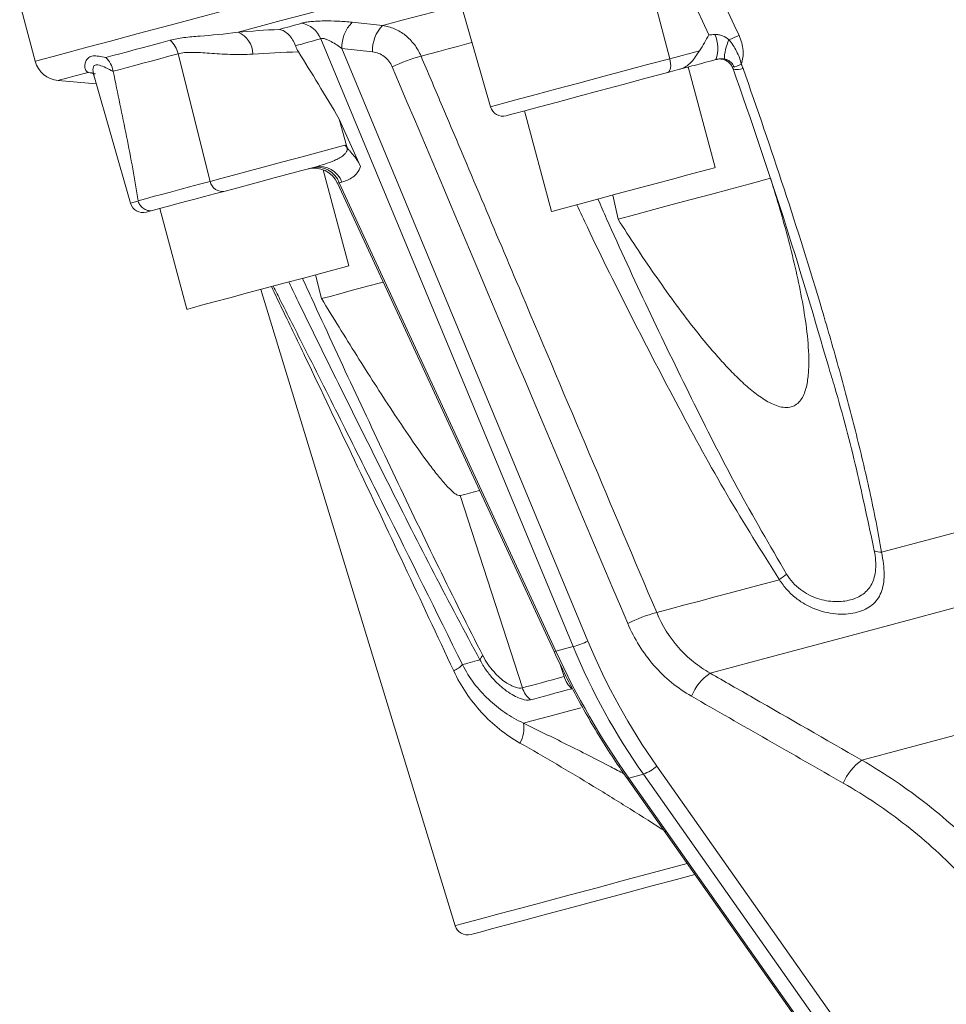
# Model space of a CAD drawing. Header units: millimetres. Extents: x -45 to 292, y -167 to 549.
# Tile 2 of 16: x 53 to 124, y -30 to 45. Entities that reach past the tile are written whole.
import ezdxf

# ---------------------------------------------------------------- set-up
doc = ezdxf.new("R2010")
doc.units = ezdxf.units.MM

msp = doc.modelspace()

# ---------------------------------------------------------------- linework, layer by layer
at = {"color": 7, "linetype": 'Continuous', "lineweight": 15}
for p, q in [((101.475, 48.97), (103.191, 42.37)), ((106.189, 44.191), (104.565, 47.708)), ((53.294, 46.618), (54.484, 42.175)), ((87.131, 46.686), (89.426, 38.682)), ((78.811, 45.164), (81.154, 44.913)), ((95.775, -2.751), (76.402, 43.902)), ((80.37, 42.898), (78.026, 43.148)), ((78.026, 43.148), (96.914, -2.337)), ((65.452, 42.747), (67.909, 32.953)), ((103.191, 42.37), (105.477, 42.983)), ((106.681, 34.006), (104.61, 41.734)), ((107.972, 41.755), (108.047, 41.57)), ((59.111, 41.213), (58.547, 41.318)), ((58.986, 41.099), (61.801, 31.28)), ((103.936, 41.553), (103.037, 41.312)), ((56.242, 40.701), (59.174, 40.444)), ((92.053, 38.369), (94.124, 30.641)), ((77.827, 37.736), (79.459, 34.093)), ((77.827, 37.736), (78.376, 35.7)), ((78.555, 26.47), (76.58, 33.84)), ((77.698, 32.804), (94.311, -3.14)), ((78.028, 32.9), (77.822, 32.845)), ((77.822, 32.845), (94.44, -3.109)), ((98.816, 31.899), (99.22, 30.051)), ((64.053, 30.866), (66.124, 23.139)), ((75.997, 25.784), (76.462, 23.953)), ((71.792, 24.658), (86.722, -24.177)), ((91.878, -5.917), (87.113, 8.838)), ((95.775, -2.751), (94.44, -3.109)), ((102.196, -11.934), (176.664, -117.564)), ((99.898, -12.837), (174.366, -118.466)), ((101.167, -12.544), (100.046, -12.844)), ((100.046, -12.844), (174.515, -118.474)), ((175.636, -118.174), (101.167, -12.544))]:
    msp.add_line(p, q, dxfattribs=at)
at = {"color": 8, "linetype": 'Continuous', "lineweight": 15}
msp.add_line((95.085, -5.058), (94.783, -4.119), dxfattribs=at)
at = {"color": 8, "linetype": 'Continuous', "lineweight": 15, "flags": 128}
for points in [[(54.484, 42.175), (54.603, 42.207), (55.06, 42.33), (55.858, 42.543), (56.994, 42.848), (58.466, 43.242), (60.27, 43.726), (62.399, 44.296), (64.848, 44.952), (67.609, 45.692), (70.674, 46.514), (74.035, 47.414), (77.681, 48.391), (81.602, 49.442), (85.787, 50.563), (90.222, 51.751), (94.895, 53.004), (99.793, 54.316), (104.901, 55.684), (110.203, 57.105), (115.685, 58.574), (121.33, 60.087), (127.122, 61.639)], [(81.154, 44.913), (81.902, 45.114), (82.663, 45.318), (83.438, 45.525), (84.227, 45.736), (85.029, 45.951), (85.844, 46.17), (86.672, 46.392), (87.153, 46.521)], [(84.103, 42.567), (84.783, 42.749), (85.475, 42.934), (86.179, 43.123), (86.894, 43.315), (87.621, 43.509), (88.012, 43.614)], [(89.426, 38.682), (89.505, 38.703), (89.904, 38.81), (90.627, 39.004), (91.648, 39.278), (92.932, 39.622), (94.434, 40.024), (96.1, 40.47), (97.871, 40.945), (99.686, 41.431), (101.481, 41.912), (103.191, 42.37)], [(108.817, 41.611), (108.627, 41.575), (108.459, 41.552), (108.316, 41.541), (108.2, 41.543), (108.112, 41.557), (108.056, 41.583), (108.032, 41.615)], [(56.242, 40.701), (56.386, 40.739), (56.819, 40.855), (57.54, 41.049), (58.547, 41.318)], [(61.801, 31.28), (61.804, 31.281), (61.967, 31.325), (62.385, 31.436)], [(91.96, -8.629), (92.606, -8.456), (93.41, -8.241), (94.37, -7.984), (95.485, -7.685), (96.364, -7.449)], [(86.722, -24.177), (86.767, -24.165), (87.124, -24.069), (87.827, -23.881), (88.857, -23.605), (90.184, -23.249), (91.771, -22.824), (93.572, -22.342), (95.536, -21.815), (97.608, -21.26), (99.728, -20.692), (101.836, -20.127), (103.873, -19.581), (104.529, -19.406)]]:
    msp.add_lwpolyline(points, dxfattribs=at)
at = {"color": 7, "linetype": 'Continuous', "lineweight": 15, "flags": 128}
for points in [[(70.058, 44.403), (71.674, 44.836), (73.372, 45.291), (75.152, 45.768), (77.011, 46.266), (78.948, 46.785), (80.962, 47.324), (83.051, 47.884), (85.213, 48.464)], [(106.483, 48.563), (108.148, 44.948), (108.52, 44.14)], [(59.914, 42.464), (60.438, 42.605), (60.989, 42.753), (61.567, 42.907), (62.17, 43.069), (62.8, 43.238), (63.456, 43.414), (64.138, 43.596), (64.845, 43.786)], [(65.452, 42.747), (64.735, 42.554), (64.045, 42.369), (63.381, 42.191), (62.743, 42.021), (62.133, 41.857), (61.55, 41.701), (60.994, 41.552), (60.465, 41.41)], [(103.191, 42.37), (103.232, 42.182), (103.256, 41.997), (103.262, 41.823), (103.249, 41.666), (103.219, 41.532), (103.173, 41.425), (103.111, 41.351), (103.037, 41.312)], [(58.547, 41.318), (58.83, 41.28), (58.84, 41.277)], [(103.037, 41.312), (101.365, 40.864), (99.61, 40.394), (97.844, 39.92), (96.141, 39.464), (94.57, 39.043), (93.197, 38.675), (92.079, 38.376), (91.262, 38.157), (90.779, 38.027), (90.646, 37.992)], [(67.909, 32.953), (68.732, 33.173), (69.71, 33.435), (70.835, 33.737), (72.096, 34.075), (73.482, 34.446), (74.979, 34.847), (76.575, 35.275), (78.254, 35.725)], [(75.953, 34.055), (74.846, 33.758), (73.799, 33.478), (72.817, 33.215), (71.906, 32.97), (71.07, 32.746), (70.314, 32.544), (69.642, 32.364), (69.058, 32.207)], [(106.681, 34.006), (106.617, 33.989), (106.242, 33.889), (105.552, 33.704), (104.584, 33.444), (103.39, 33.124), (102.034, 32.761), (100.59, 32.374), (99.137, 31.985), (97.751, 31.613), (96.509, 31.281), (95.477, 31.004), (94.711, 30.799), (94.253, 30.676), (94.124, 30.641)], [(62.378, 31.471), (62.946, 31.623), (63.551, 31.785), (64.19, 31.956), (64.865, 32.137), (65.574, 32.327), (66.318, 32.527), (67.097, 32.735), (67.909, 32.953)], [(99.22, 30.051), (100.578, 30.415), (101.967, 30.787), (103.387, 31.167), (104.837, 31.556), (106.317, 31.952), (107.826, 32.357), (109.363, 32.769), (110.928, 33.188)], [(69.058, 32.207), (68.25, 31.991), (67.476, 31.783), (66.736, 31.585), (66.031, 31.396), (65.36, 31.217), (64.725, 31.046), (64.125, 30.885), (63.559, 30.734)], [(63.559, 30.734), (63.177, 30.631), (63.024, 30.591), (63.021, 30.59)], [(78.555, 26.47), (78.1, 26.348), (77.337, 26.143), (76.307, 25.867), (75.066, 25.535), (73.682, 25.164), (72.228, 24.775), (70.784, 24.388), (69.427, 24.024), (68.231, 23.704), (67.261, 23.444), (66.568, 23.258), (66.19, 23.157), (66.124, 23.139)], [(76.462, 23.953), (77.117, 24.128), (77.879, 24.332), (78.746, 24.565), (79.718, 24.825), (80.793, 25.113), (81.202, 25.223)], [(106.288, -4.79), (109.721, -3.87), (113.46, -2.869), (117.489, -1.789), (121.793, -0.636), (126.354, 0.586), (131.155, 1.873), (136.176, 3.218), (141.397, 4.617), (146.798, 6.064), (152.357, 7.554), (158.052, 9.08), (163.861, 10.636), (169.76, 12.217), (175.725, 13.815), (181.734, 15.425)], [(119.447, 4.482), (123.311, 5.517), (127.339, 6.596), (131.519, 7.716), (135.84, 8.874), (140.292, 10.067), (144.862, 11.292), (149.539, 12.545), (154.309, 13.823)], [(87.113, 8.838), (87.459, 8.931), (87.822, 9.028), (88.201, 9.13), (88.592, 9.234)], [(117.932, -11.468), (121.189, -10.595), (124.734, -9.646), (128.55, -8.623), (132.623, -7.532), (136.934, -6.376), (141.467, -5.162), (146.2, -3.894), (151.115, -2.577), (156.19, -1.217), (161.405, 0.18), (166.736, 1.609), (172.162, 3.063), (177.659, 4.536), (183.204, 6.022)], [(102.188, -0.143), (103.257, 0.144), (104.359, 0.439), (105.492, 0.743), (106.656, 1.055), (107.851, 1.375), (109.076, 1.703), (110.331, 2.039), (111.615, 2.383)], [(87.278, -4.138), (87.408, -4.103), (87.55, -4.065), (87.702, -4.024), (87.864, -3.981), (88.038, -3.934), (88.221, -3.885), (88.416, -3.833), (88.621, -3.778)], [(91.878, -5.917), (92.222, -5.825), (92.582, -5.729), (92.958, -5.628), (93.351, -5.523), (93.76, -5.413), (94.185, -5.299), (94.627, -5.181), (95.085, -5.058)], [(95.687, -5.986), (95.231, -6.108), (94.791, -6.226), (94.367, -6.34), (93.959, -6.449), (93.568, -6.554), (93.193, -6.655), (92.834, -6.751), (92.492, -6.842)], [(105.121, -20.246), (103.697, -20.628), (101.732, -21.154), (99.701, -21.699), (97.665, -22.244), (95.688, -22.774), (93.83, -23.272), (92.149, -23.722), (90.697, -24.111), (89.518, -24.427), (88.649, -24.66), (88.116, -24.803), (87.937, -24.851)]]:
    msp.add_lwpolyline(points, dxfattribs=at)
at = {"color": 7, "linetype": 'Continuous', "lineweight": 15}
for centre, radius, start, end in [((74.586, 43.157), 1.963, 22.31134, 80.18895), ((80.725, 43.257), 2.701, 135.09121, 182.30672), ((83.073, 43.006), 2.705, 135.16647, 182.29481), ((69.288, 42.652), 1.913, 2.24831, 66.26226), ((104.333, 43.162), 2.553, 340.33692, 24.5963), ((113.647, 30.375), 14.688, 110.42837, 113.72148), ((63.383, 42.234), 2.131, 13.90974, 46.71352), ((87.193, 30.969), 12.003, 104.91971, 116.20489), ((56.416, 42.693), 2, 195, 265), ((90.388, 38.958), 1, 196, 285), ((76.111, 32.212), 1.825, 20.30338, 101.50588), ((76.317, 32.267), 1.825, 20.30356, 101.50571), ((75.882, 31.965), 2, 24.64242, 105), ((68.852, 33.148), 0.963, 191.6744, 282.33988), ((62.763, 31.556), 1, 196, 285), ((119.553, 6.33), 1.851, 249.01535, 266.71489), ((118.842, -6.579), 11.513, 125.45514, 128.88221), ((105.222, -11.629), 11.88, 104.79828, 116.26411), ((94.356, 2.917), 5.843, 284.05908, 295.96), ((89.398, -4.063), 0.828, 132.1832, 159.84182), ((85.572, -2.486), 2.374, 295.86401, 315.91049), ((97.08, -4.423), 2.094, 197.65345, 228.28647), ((108.616, -8.14), 4.079, 124.79585, 157.21475), ((93.826, -5.291), 2.046, 197.82098, 229.30282), ((89.823, -9.041), 2.176, 329.20222, 10.90737), ((99.91, -9.252), 3.524, 290.90135, 310.43535), ((120.307, -14.832), 4.118, 125.22026, 157.17367), ((87.678, -23.885), 1, 197, 285)]:
    msp.add_arc(centre, radius, start, end, dxfattribs=at)
at = {"color": 8, "linetype": 'Continuous', "lineweight": 15}
for centre, radius, start, end in [((111.317, 42.151), 3.95, 154.96785, 177.964), ((107.969, 43.057), 1.303, 270.16305, 302.56095), ((94.316, -2.877), 0.264, 269.00009, 298.12189), ((99.978, -12.72), 0.142, 235.57079, 298.67943)]:
    msp.add_arc(centre, radius, start, end, dxfattribs=at)
at = {"color": 7, "linetype": 'Continuous', "lineweight": 15}
for centre, major_axis, ratio, start_param, end_param in [((113.115, -57.806), (-50.176, 114.05), 0.085717, 5.666706, 5.755357), ((138.785, 17.762), (1.226, 50.233), 0.936256, 2.014183, 2.241076), ((139.144, 17.788), (1.773, 49.226), 0.93727, 2.025439, 2.252332), ((129.318, 15.225), (-17.154, 47.044), 0.784162, 1.676367, 1.903259)]:
    msp.add_ellipse(centre, major_axis=major_axis, ratio=ratio, start_param=start_param, end_param=end_param, dxfattribs=at)
at = {"color": 8, "linetype": 'Continuous', "lineweight": 15}
msp.add_ellipse((78.823, 32.753), major_axis=(1.126, -0.055), ratio=0.082491, start_param=2.669084, end_param=3.177489, dxfattribs=at)
at = {"color": 7, "linetype": 'Continuous', "lineweight": 15}
for points in [[(70.058, 44.403), (71.054, 44.488), (72.112, 44.56), (73.231, 44.619)], [(73.231, 44.619), (73.797, 44.77), (74.36, 44.927), (74.92, 45.091)], [(76.402, 43.902), (75.757, 43.714), (75.109, 43.534), (74.457, 43.362)], [(105.477, 42.983), (105.739, 43.367), (105.965, 43.779), (106.189, 44.191)], [(106.189, 44.191), (106.338, 44.2), (106.493, 44.211), (106.654, 44.225)], [(74.691, 42.888), (73.454, 42.856), (72.288, 42.802), (71.2, 42.727)], [(99.965, -0.975), (93.938, 13.261), (87.914, 27.499), (81.893, 41.738)], [(108.671, 41.959), (108.727, 41.845), (108.775, 41.729), (108.817, 41.611)], [(60.465, 41.41), (60.467, 41.402), (60.469, 41.393), (60.471, 41.384)], [(116.512, -13.235), (112.625, -11.013), (108.739, -8.788), (104.855, -6.56)]]:
    msp.add_open_spline(points, degree=3, dxfattribs=at)
for points, knots in [([(74.457, 43.362), (74.399, 43.529), (74.326, 43.683), (74.154, 43.967), (74.055, 44.095), (73.842, 44.312), (73.725, 44.404), (73.544, 44.508), (73.483, 44.537), (73.358, 44.586), (73.294, 44.605), (73.231, 44.619)], [0, 0, 0, 0, 0.25, 0.25, 0.5, 0.5, 0.75, 0.75, 0.875, 0.875, 1, 1, 1, 1]), ([(74.92, 45.091), (75.01, 45.117), (75.115, 45.141), (75.356, 45.182), (75.493, 45.2), (75.788, 45.23), (75.946, 45.242), (76.28, 45.26), (76.456, 45.265), (76.991, 45.272), (77.366, 45.265), (78.101, 45.229), (78.466, 45.201), (78.811, 45.164)], [0, 0, 0, 0, 0.125, 0.125, 0.25, 0.25, 0.375, 0.375, 0.5, 0.5, 0.75, 0.75, 1, 1, 1, 1]), ([(81.154, 44.913), (81.467, 44.874), (81.769, 44.79), (82.209, 44.601), (82.354, 44.527), (82.632, 44.359), (82.766, 44.267), (83.15, 43.961), (83.387, 43.717), (83.793, 43.179), (83.965, 42.886), (84.103, 42.567)], [0, 0, 0, 0, 0.25, 0.25, 0.375, 0.375, 0.5, 0.5, 0.75, 0.75, 1, 1, 1, 1]), ([(64.845, 43.786), (65.168, 43.872), (65.522, 43.936), (66.289, 44.034), (66.702, 44.069), (68.019, 44.175), (68.996, 44.244), (70.058, 44.403)], [0, 0, 0, 0, 0.25, 0.25, 0.5, 0.5, 1, 1, 1, 1]), ([(78.026, 43.148), (77.899, 43.245), (77.766, 43.34), (77.493, 43.52), (77.351, 43.607), (77.131, 43.723), (77.058, 43.76), (76.909, 43.826), (76.834, 43.856), (76.688, 43.902), (76.616, 43.918), (76.491, 43.928), (76.439, 43.921), (76.402, 43.902)], [0, 0, 0, 0, 0.25, 0.25, 0.5, 0.5, 0.625, 0.625, 0.75, 0.75, 0.875, 0.875, 1, 1, 1, 1]), ([(106.654, 44.225), (106.751, 44.233), (106.849, 44.227), (107.042, 44.192), (107.139, 44.162), (107.415, 44.05), (107.581, 43.945), (107.738, 43.822)], [0, 0, 0, 0, 0.25, 0.25, 0.5, 0.5, 1, 1, 1, 1]), ([(108.52, 44.14), (108.605, 43.955), (108.673, 43.769), (108.773, 43.39), (108.805, 43.196), (108.831, 42.821), (108.825, 42.638), (108.775, 42.282), (108.731, 42.115), (108.671, 41.959)], [0, 0, 0, 0, 0.25, 0.25, 0.5, 0.5, 0.75, 0.75, 1, 1, 1, 1]), ([(74.691, 42.888), (74.644, 42.963), (74.601, 43.039), (74.522, 43.198), (74.486, 43.281), (74.457, 43.362)], [0, 0, 0, 0, 0.5, 0.5, 1, 1, 1, 1]), ([(107.738, 43.822), (107.854, 43.683), (107.958, 43.538), (108.15, 43.242), (108.239, 43.091), (108.4, 42.78), (108.473, 42.621), (108.593, 42.296), (108.64, 42.129), (108.671, 41.959)], [0, 0, 0, 0, 0.25, 0.25, 0.5, 0.5, 0.75, 0.75, 1, 1, 1, 1]), ([(58.547, 41.318), (58.406, 41.391), (58.327, 41.531), (58.291, 41.781), (58.294, 41.871), (58.327, 42.055), (58.359, 42.149), (58.455, 42.324), (58.519, 42.405), (58.691, 42.526), (58.799, 42.565), (59.056, 42.59), (59.205, 42.578), (59.537, 42.531), (59.718, 42.498), (59.914, 42.464)], [0, 0, 0, 0, 0.25, 0.25, 0.375, 0.375, 0.5, 0.5, 0.625, 0.625, 0.75, 0.75, 0.875, 0.875, 1, 1, 1, 1]), ([(60.465, 41.41), (60.425, 41.615), (60.358, 41.806), (60.17, 42.165), (60.051, 42.327), (59.914, 42.464)], [0, 0, 0, 0, 0.5, 0.5, 1, 1, 1, 1]), ([(71.2, 42.727), (70.586, 42.685), (70.001, 42.682), (68.891, 42.716), (68.364, 42.753), (67.383, 42.822), (66.932, 42.854), (66.12, 42.859), (65.76, 42.829), (65.452, 42.747)], [0, 0, 0, 0, 0.25, 0.25, 0.5, 0.5, 0.75, 0.75, 1, 1, 1, 1]), ([(81.893, 41.738), (81.825, 41.898), (81.739, 42.046), (81.531, 42.314), (81.409, 42.436), (81.144, 42.637), (80.997, 42.72), (80.691, 42.841), (80.533, 42.88), (80.37, 42.898)], [0, 0, 0, 0, 0.25, 0.25, 0.5, 0.5, 0.75, 0.75, 1, 1, 1, 1]), ([(84.103, 42.567), (84.618, 41.348), (85.134, 40.129), (85.65, 38.911), (87.713, 34.037), (89.776, 29.163), (91.84, 24.289), (95.288, 16.144), (98.737, 8.001), (102.188, -0.143)], [0, 0, 0, 0, 0.004, 0.004, 0.004, 0.02, 0.02, 0.02, 0.04673558, 0.04673558, 0.04673558, 0.04673558]), ([(105.477, 42.983), (105.377, 42.837), (105.284, 42.682), (105.076, 42.377), (104.961, 42.229), (104.708, 41.968), (104.567, 41.852), (104.342, 41.714), (104.264, 41.674), (104.104, 41.605), (104.019, 41.575), (103.936, 41.553)], [0, 0, 0, 0, 0.25, 0.25, 0.5, 0.5, 0.75, 0.75, 0.875, 0.875, 1, 1, 1, 1]), ([(106.762, 42.3), (106.804, 42.313), (106.91, 42.346), (107.118, 42.351), (107.309, 42.318), (107.411, 42.275), (107.448, 42.259)], [0, 0, 0, 0, 0.208362, 0.523338, 0.82584, 1, 1, 1, 1]), ([(106.817, 42.325), (106.932, 42.356), (107.051, 42.372), (107.294, 42.369), (107.42, 42.349), (107.666, 42.26), (107.787, 42.19), (108.001, 41.986), (108.091, 41.852), (108.141, 41.698)], [0, 0, 0, 0, 0.25, 0.25, 0.5, 0.5, 0.75, 0.75, 1, 1, 1, 1]), ([(106.736, 42.303), (106.431, 42.221), (106.139, 42.143), (105.581, 41.993), (105.313, 41.922), (104.831, 41.793), (104.612, 41.734), (104.227, 41.631), (104.066, 41.588), (103.936, 41.553)], [0, 0, 0, 0, 0.25, 0.25, 0.5, 0.5, 0.75, 0.75, 1, 1, 1, 1]), ([(107.37, 42.29), (107.375, 42.288), (107.447, 42.268), (107.611, 42.179), (107.849, 41.987), (107.951, 41.787), (108.008, 41.675)], [0, 0, 0, 0, 0.018971, 0.260096, 0.589541, 1, 1, 1, 1]), ([(115.365, 18.78), (114.323, 22.331), (112.074, 29.99), (109.446, 37.593), (108.037, 41.671)], [0, 0, 0, 0, 0.463605, 1, 1, 1, 1]), ([(108.817, 41.611), (109.905, 38.538), (110.958, 35.46), (112.983, 29.293), (113.955, 26.204), (115.333, 21.559), (115.779, 20.009), (116.639, 16.904), (117.052, 15.35), (117.835, 12.243), (118.205, 10.69), (118.883, 7.585), (119.191, 6.033), (119.447, 4.482)], [0, 0, 0, 0, 0.25, 0.25, 0.5, 0.5, 0.625, 0.625, 0.75, 0.75, 0.875, 0.875, 1, 1, 1, 1]), ([(58.84, 41.274), (58.859, 41.264), (58.9, 41.243), (58.955, 41.221), (58.977, 41.113), (58.981, 41.091)], [0, 0, 0, 0, 0.395776, 0.873379, 1, 1, 1, 1]), ([(60.471, 41.384), (60.822, 39.719), (61.168, 38.056), (61.661, 35.572), (61.821, 34.745), (62.048, 33.51), (62.121, 33.1), (62.259, 32.281), (62.325, 31.874), (62.378, 31.471)], [0, 0, 0, 0, 0.5, 0.5, 0.75, 0.75, 0.875, 0.875, 1, 1, 1, 1]), ([(75.953, 34.055), (76.204, 34.122), (76.456, 34.195), (76.957, 34.359), (77.207, 34.45), (77.574, 34.612), (77.695, 34.671), (77.929, 34.803), (78.043, 34.876), (78.199, 35.005), (78.249, 35.052), (78.339, 35.157), (78.379, 35.214), (78.432, 35.352), (78.444, 35.435), (78.401, 35.56), (78.378, 35.6), (78.321, 35.669), (78.288, 35.698), (78.254, 35.725)], [0, 0, 0, 0, 0.25, 0.25, 0.5, 0.5, 0.625, 0.625, 0.75, 0.75, 0.8125, 0.8125, 0.875, 0.875, 0.9375, 0.9375, 0.96875, 0.96875, 1, 1, 1, 1]), ([(78.376, 35.7), (78.338, 35.709), (78.3, 35.717), (78.262, 35.723), (78.259, 35.724), (78.256, 35.724), (78.254, 35.725)], [0, 0, 0, 0, 0.0001246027, 0.0001246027, 0.0001246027, 0.0001331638, 0.0001331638, 0.0001331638, 0.0001331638]), ([(78.376, 35.7), (78.404, 35.622), (78.44, 35.549), (78.527, 35.413), (78.577, 35.35), (78.73, 35.164), (78.838, 35.044), (79.141, 34.669), (79.322, 34.399), (79.459, 34.093)], [0, 0, 0, 0, 0.125, 0.125, 0.25, 0.25, 0.5, 0.5, 1, 1, 1, 1]), ([(79.459, 34.093), (79.396, 33.905), (79.307, 33.747), (79.103, 33.481), (78.988, 33.373), (78.615, 33.098), (78.331, 32.981), (78.028, 32.9)], [0, 0, 0, 0, 0.25, 0.25, 0.5, 0.5, 1, 1, 1, 1]), ([(99.22, 30.051), (100.132, 28.619), (101.066, 27.203), (102.997, 24.414), (103.993, 23.04), (105.567, 21.036), (106.106, 20.377), (106.946, 19.412), (107.231, 19.094), (107.817, 18.468), (108.118, 18.159), (108.731, 17.565), (109.045, 17.278), (109.689, 16.74), (110.016, 16.491), (110.519, 16.164), (110.688, 16.063), (111.032, 15.883), (111.209, 15.803), (111.561, 15.678), (111.736, 15.633), (112.079, 15.589), (112.246, 15.591), (112.555, 15.647), (112.701, 15.702), (112.96, 15.86), (113.073, 15.962), (113.372, 16.321), (113.508, 16.617), (113.709, 17.27), (113.77, 17.616), (113.849, 18.333), (113.866, 18.704), (113.869, 19.836), (113.811, 20.602), (113.634, 22.148), (113.513, 22.927), (113.229, 24.493), (113.065, 25.281), (112.706, 26.861), (112.51, 27.654), (111.887, 30.028), (111.424, 31.609), (110.928, 33.188)], [0, 0, 0, 0, 0.125, 0.125, 0.25, 0.25, 0.3125, 0.3125, 0.34375, 0.34375, 0.375, 0.375, 0.40625, 0.40625, 0.4375, 0.4375, 0.453125, 0.453125, 0.46875, 0.46875, 0.484375, 0.484375, 0.5, 0.5, 0.515625, 0.515625, 0.53125, 0.53125, 0.5625, 0.5625, 0.59375, 0.59375, 0.625, 0.625, 0.6875, 0.6875, 0.75, 0.75, 0.8125, 0.8125, 0.875, 0.875, 1, 1, 1, 1]), ([(62.385, 31.436), (62.382, 31.446), (62.38, 31.456), (62.378, 31.465), (62.378, 31.467), (62.378, 31.469), (62.378, 31.471)], [0, 0, 0, 0, 0.0000295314, 0.0000295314, 0.0000295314, 0.00003573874, 0.00003573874, 0.00003573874, 0.00003573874]), ([(62.385, 31.436), (62.421, 31.311), (62.479, 31.194), (62.635, 30.989), (62.732, 30.903), (62.948, 30.773), (63.069, 30.73), (63.313, 30.695), (63.441, 30.702), (63.559, 30.734)], [0, 0, 0, 0, 0.25, 0.25, 0.5, 0.5, 0.75, 0.75, 1, 1, 1, 1]), ([(72.754, 24.915), (72.951, 24.526), (73.773, 22.905), (75.642, 19.204), (78.275, 13.968), (82.269, 5.985), (85.27, -0.081), (87.278, -4.138)], [0, 0, 0, 0, 0.044234, 0.184299, 0.387125, 0.590073, 1, 1, 1, 1]), ([(76.462, 23.953), (77.357, 22.488), (78.257, 21.03), (79.616, 18.867), (80.07, 18.15), (80.982, 16.728), (81.44, 16.022), (82.358, 14.629), (82.819, 13.941), (83.744, 12.598), (84.206, 11.944), (84.898, 11.014), (85.13, 10.711), (85.586, 10.14), (85.812, 9.87), (86.252, 9.387), (86.461, 9.18), (86.746, 8.959), (86.834, 8.903), (86.99, 8.835), (87.059, 8.824), (87.113, 8.838)], [0, 0, 0, 0, 0.25, 0.25, 0.375, 0.375, 0.5, 0.5, 0.625, 0.625, 0.75, 0.75, 0.8125, 0.8125, 0.875, 0.875, 0.9375, 0.9375, 0.96875, 0.96875, 1, 1, 1, 1]), ([(112.164, 2.799), (112.304, 2.569), (112.464, 2.357), (112.818, 1.968), (113.015, 1.789), (113.426, 1.477), (113.641, 1.342), (114.085, 1.112), (114.315, 1.016), (114.767, 0.866), (114.992, 0.81), (115.439, 0.732), (115.662, 0.709), (116.303, 0.689), (116.7, 0.734), (117.25, 0.881), (117.424, 0.943), (117.745, 1.092), (117.895, 1.179), (118.169, 1.38), (118.295, 1.495), (118.52, 1.754), (118.616, 1.897), (118.779, 2.211), (118.844, 2.382), (118.944, 2.761), (118.976, 2.963), (119.007, 3.394), (119.006, 3.625), (118.971, 4.101), (118.938, 4.347), (118.89, 4.602)], [0, 0, 0, 0, 0.0625, 0.0625, 0.125, 0.125, 0.1875, 0.1875, 0.25, 0.25, 0.3125, 0.3125, 0.375, 0.375, 0.5, 0.5, 0.5625, 0.5625, 0.625, 0.625, 0.6875, 0.6875, 0.75, 0.75, 0.8125, 0.8125, 0.875, 0.875, 0.9375, 0.9375, 1, 1, 1, 1]), ([(119.447, 4.482), (119.512, 4.178), (119.561, 3.884), (119.629, 3.315), (119.647, 3.038), (119.646, 2.517), (119.628, 2.273), (119.551, 1.811), (119.493, 1.599), (119.339, 1.211), (119.242, 1.034), (119.008, 0.71), (118.871, 0.566), (118.565, 0.314), (118.394, 0.205), (118.017, 0.019), (117.809, -0.059), (117.369, -0.176), (117.137, -0.217), (116.65, -0.264), (116.393, -0.269), (115.861, -0.239), (115.586, -0.204), (115.037, -0.092), (114.761, -0.015), (114.207, 0.185), (113.927, 0.31), (113.39, 0.604), (113.131, 0.773), (112.636, 1.161), (112.4, 1.38), (111.976, 1.852), (111.784, 2.107), (111.615, 2.383)], [0, 0, 0, 0, 0.0625, 0.0625, 0.125, 0.125, 0.1875, 0.1875, 0.25, 0.25, 0.3125, 0.3125, 0.375, 0.375, 0.4375, 0.4375, 0.5, 0.5, 0.5625, 0.5625, 0.625, 0.625, 0.6875, 0.6875, 0.75, 0.75, 0.8125, 0.8125, 0.875, 0.875, 0.9375, 0.9375, 1, 1, 1, 1]), ([(102.188, -0.143), (102.606, -1.139), (103.166, -2.034), (104.22, -3.227), (104.599, -3.589), (105.406, -4.243), (105.834, -4.534), (106.288, -4.79)], [0, 0, 0, 0, 0.5, 0.5, 0.75, 0.75, 1, 1, 1, 1]), ([(104.855, -6.56), (104.316, -6.251), (103.807, -5.899), (102.848, -5.112), (102.397, -4.675), (101.56, -3.72), (101.184, -3.212), (100.512, -2.138), (100.217, -1.572), (99.965, -0.975)], [0, 0, 0, 0, 0.25, 0.25, 0.5, 0.5, 0.75, 0.75, 1, 1, 1, 1]), ([(92.492, -6.842), (92.33, -6.886), (92.104, -6.864), (91.674, -6.724), (91.514, -6.658), (91.178, -6.49), (91, -6.387), (90.628, -6.137), (90.434, -5.991), (90.043, -5.654), (89.849, -5.466), (89.47, -5.05), (89.283, -4.819), (88.933, -4.323), (88.77, -4.059), (88.621, -3.778)], [0, 0, 0, 0, 0.25, 0.25, 0.375, 0.375, 0.5, 0.5, 0.625, 0.625, 0.75, 0.75, 0.875, 0.875, 1, 1, 1, 1]), ([(88.842, -3.45), (88.963, -3.685), (89.095, -3.905), (89.376, -4.317), (89.526, -4.507), (89.827, -4.847), (89.981, -5), (90.285, -5.269), (90.433, -5.383), (90.717, -5.577), (90.854, -5.656), (91.113, -5.786), (91.235, -5.836), (91.565, -5.94), (91.744, -5.953), (91.878, -5.917)], [0, 0, 0, 0, 0.125, 0.125, 0.25, 0.25, 0.375, 0.375, 0.5, 0.5, 0.625, 0.625, 0.75, 0.75, 1, 1, 1, 1]), ([(94.311, -3.14), (94.609, -3.768), (95.47, -5.583), (97.06, -8.492), (98.669, -11.07), (99.652, -12.484), (99.898, -12.837)], [0, 0, 0, 0, 0.184804, 0.534395, 0.883928, 1, 1, 1, 1]), ([(87.278, -4.138), (87.535, -4.656), (87.833, -5.131), (88.498, -6.015), (88.868, -6.425), (89.669, -7.178), (90.093, -7.515), (90.989, -8.122), (91.461, -8.392), (91.96, -8.629)], [0, 0, 0, 0, 0.25, 0.25, 0.5, 0.5, 0.75, 0.75, 1, 1, 1, 1]), ([(91.692, -10.155), (91.137, -9.839), (90.616, -9.484), (89.634, -8.7), (89.173, -8.271), (88.308, -7.333), (87.914, -6.833), (87.203, -5.775), (86.885, -5.216), (86.608, -4.622)], [0, 0, 0, 0, 0.25, 0.25, 0.5, 0.5, 0.75, 0.75, 1, 1, 1, 1]), ([(106.288, -4.79), (107.389, -5.422), (108.49, -6.054), (109.591, -6.686), (112.371, -8.281), (115.151, -9.875), (117.932, -11.468)], [0, 0, 0, 0, 0.004, 0.004, 0.004, 0.0141024, 0.0141024, 0.0141024, 0.0141024]), ([(102.878, -16.956), (101.981, -16.373), (101.071, -15.792), (99.687, -14.923), (99.222, -14.634), (98.287, -14.056), (97.815, -13.767), (96.398, -12.906), (95.455, -12.343), (93.571, -11.235), (92.631, -10.69), (91.692, -10.155)], [0, 0, 0, 0, 0.25, 0.25, 0.375, 0.375, 0.5, 0.5, 0.75, 0.75, 1, 1, 1, 1]), ([(117.932, -11.468), (119.699, -12.485), (121.378, -13.624), (124.569, -16.139), (126.079, -17.515), (128.215, -19.763), (128.907, -20.545), (130.236, -22.159), (130.873, -22.992), (132.697, -25.563), (133.793, -27.363), (134.766, -29.248)], [0, 0, 0, 0, 0.25, 0.25, 0.5, 0.5, 0.625, 0.625, 0.75, 0.75, 1, 1, 1, 1]), ([(132.652, -30.209), (131.72, -28.405), (130.674, -26.689), (128.935, -24.245), (128.328, -23.452), (127.056, -21.91), (126.391, -21.161), (124.34, -19.012), (122.889, -17.696), (119.823, -15.293), (118.209, -14.205), (116.512, -13.235)], [0, 0, 0, 0, 0.25, 0.25, 0.375, 0.375, 0.5, 0.5, 0.75, 0.75, 1, 1, 1, 1])]:
    msp.add_open_spline(points, degree=3, knots=knots, dxfattribs=at)
at = {"color": 8, "linetype": 'Continuous', "lineweight": 15}
for points, knots in [([(60.471, 41.384), (60.08, 41.586), (59.436, 41.92), (59.079, 41.92), (58.929, 41.733), (58.884, 41.48), (58.974, 41.205), (59.006, 41.105)], [0, 0, 0, 0, 0.370954, 0.612076, 0.628592, 0.865119, 1, 1, 1, 1]), ([(111.615, 2.383), (110.252, 4.539), (107.524, 8.851), (102.62, 17.897), (98.8, 25.341), (96.323, 30.58), (96.05, 31.158)], [0, 0, 0, 0, 0.233945, 0.468117, 0.941401, 1, 1, 1, 1]), ([(97.678, 31.594), (97.899, 31.093), (100.171, 25.945), (103.711, 18.551), (108.303, 9.427), (110.877, 5.008), (112.164, 2.799)], [0, 0, 0, 0, 0.051056, 0.524194, 0.762191, 1, 1, 1, 1]), ([(88.621, -3.778), (87.441, -1.573), (85.081, 2.838), (80.471, 11.963), (76.76, 19.436), (74.224, 24.659), (73.945, 25.234)], [0, 0, 0, 0, 0.233945, 0.468117, 0.941401, 1, 1, 1, 1]), ([(75.001, 25.518), (75.229, 25.018), (77.573, 19.89), (81.052, 12.479), (85.435, 3.299), (87.707, -1.201), (88.842, -3.45)], [0, 0, 0, 0, 0.051055, 0.524194, 0.762191, 1, 1, 1, 1]), ([(86.608, -4.622), (85.342, -1.916), (82.81, 3.497), (78.992, 11.566), (75.844, 18.165), (73.689, 22.655), (72.856, 24.383), (72.616, 24.879)], [0, 0, 0, 0, 0.269859, 0.53975, 0.809109, 0.945173, 1, 1, 1, 1]), ([(118.89, 4.602), (118.448, 6.687), (117.563, 10.866), (116.335, 15.6), (115.532, 18.232), (115.365, 18.78)], [0, 0, 0, 0, 0.440973, 0.883598, 1, 1, 1, 1]), ([(91.96, -8.629), (93.061, -9.167), (95.284, -10.254), (97.891, -11.574), (99.344, -12.341), (99.677, -12.517)], [0, 0, 0, 0, 0.43023, 0.869423, 1, 1, 1, 1])]:
    msp.add_open_spline(points, degree=3, knots=knots, dxfattribs=at)

doc.saveas('drawing.dxf')
